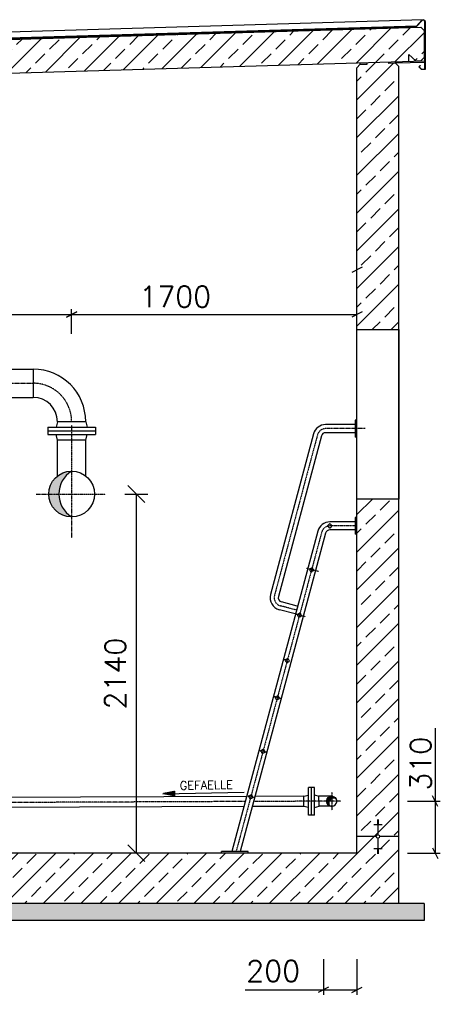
# Model space of a CAD drawing. Header units: millimetres. Extents: x -197187 to 231260338, y -45270 to 70505.
# Tile 84 of 85: x 92526 to 95032, y 8737 to 14603. Entities that reach past the tile are written whole.
import ezdxf
from ezdxf.enums import TextEntityAlignment as Align

# ---------------------------------------------------------------- set-up
doc = ezdxf.new("R2010")
doc.units = ezdxf.units.MM
doc.header["$LTSCALE"] = 0.5
for name, pattern in [('DASHDOT', [1, 0.5, -0.25, 0, -0.25]), ('DOT', [0.25, 0, -0.25]), ('HIDDEN', [0.375, 0.25, -0.125])]:
    doc.linetypes.add(name, pattern=pattern)
for name, color, linetype in [('21', 7, 'Continuous'), ('41', 7, 'Continuous'), ('6', 7, 'Continuous'), ('BEMAßUNG', 7, 'Continuous'), ('Beschriftung', 7, 'Continuous'), ('P-MU050ENTL', 7, 'Continuous'), ('P-MU150AUSL', 7, 'Continuous')]:
    doc.layers.add(name, color=color, linetype=linetype)
doc.styles.add('ROMANS', font='ROMANS', dxfattribs={"height": 0.2})

# ---------------------------------------------------------------- blocks, each defined once
blk = doc.blocks.new('FPFEIL')
at = {"layer": '41', "color": 7, "linetype": 'Continuous'}
for p, q in [((-99.9998, 18.5851), (-92.9259, 18.5851)), ((-99.9998, 15.7051), (-78.5259, 15.7051)), ((-99.9998, 12.8251), (-64.1259, 12.8251)), ((-99.9998, 12.8251), (-64.1259, 12.8251)), ((-99.9998, 9.9452), (-49.7259, 9.9452)), ((-99.9998, 7.0652), (-35.3259, 7.0652)), ((-99.9998, 4.1852), (-20.926, 4.1852)), ((-99.9998, 4.1852), (-20.926, 4.1852)), ((-99.9998, 1.3052), (-6.526, 1.3052)), ((-99.9998, -1.5748), (-7.874, -1.5748)), ((-99.9998, -4.4548), (-22.274, -4.4548)), ((-99.9998, -4.4548), (-22.274, -4.4548)), ((-99.9998, -7.3348), (-36.6739, -7.3348)), ((-99.9998, -10.2148), (-51.0739, -10.2148)), ((-99.9998, -13.0948), (-65.4739, -13.0948)), ((-99.9998, -13.0948), (-65.4739, -13.0948)), ((-99.9998, -15.9748), (-79.8739, -15.9748)), ((-99.9998, -18.8548), (-94.2739, -18.8548))]:
    blk.add_line(p, q, dxfattribs=at)
blk.add_lwpolyline([(0, 0), (-99.9998, -20), (-99.9998, 20), (0, 0)], close=True, dxfattribs=at)
blk = doc.blocks.new('_Oblique')
at = {"color": 0, "linetype": 'ByBlock', "lineweight": -2}
blk.add_line((-0.5, -0.5), (0.5, 0.5), dxfattribs=at)

msp = doc.modelspace()

# ---------------------------------------------------------------- hatches: boundary and pattern name
at = {"lineweight": 5}
h = msp.add_hatch(dxfattribs=at)
h.set_pattern_fill('ANSI33', color=256, scale=25)
h.set_pattern_definition([(45, (116277.92, 14314.77), (-112.2532, 112.2532), []), (45, (116390.18, 14314.77), (-112.2532, 112.2532), [79.375, -39.6875])])
h.paths.add_polyline_path([(94935.78, 14539.136), (94915.789, 14558.536), (83905.838, 14228.238), (83885.847, 14207.638), (83885.847, 14046.9), (83905.838, 14027.5), (83935.78, 14028.398), (83975.78, 14069.598), (83975.78, 14029.598), (94915.789, 14357.798), (94935.78, 14378.398)])
h = msp.add_hatch(dxfattribs=at)
h.set_pattern_fill('ANSI33', color=256, scale=25)
h.set_pattern_definition([(45, (115552.92, 11568.5), (-112.2532, 112.2532), []), (45, (115665.18, 11568.5), (-112.2532, 112.2532), [79.375, -39.6875])])
h.paths.add_polyline_path([(94785.78, 12756.898), (94535.78, 12756.898), (94535.78, 14316.398), (94555.771, 14336.998), (94595.753, 14338.197), (94595.453, 14348.188), (94725.507, 14352.09), (94725.807, 14342.099), (94765.789, 14343.298), (94785.78, 14323.898)])
h.paths.add_polyline_path([(94535.78, 11746.898), (94785.78, 11746.898), (94785.78, 9336.898), (91050.78, 9336.898), (91050.78, 8836.898), (90050.78, 8836.898), (90050.78, 9336.898), (84035.78, 9336.898), (84035.78, 14001.398), (84055.771, 14021.998), (84095.753, 14023.197), (84095.453, 14033.188), (84225.507, 14037.09), (84225.807, 14027.099), (84265.789, 14028.298), (84285.78, 14008.898), (84285.78, 9636.898), (90270.78, 9636.898), (90270.78, 9606.898), (90300.78, 9606.898), (90300.78, 9136.898), (90800.78, 9136.898), (90800.78, 9606.898), (90830.78, 9606.898), (90830.78, 9636.898), (94535.78, 9636.898)])
at = {"layer": 'Beschriftung', "lineweight": 5}
h = msp.add_hatch(dxfattribs=at)
h.set_pattern_fill('BETON_UNBEWEHRT', color=256, scale=200, angle=90, pattern_type=2)
h.set_pattern_definition([(135, (110177.923, 54498.937), (-35.35534, -35.35534), [25, -12.5])])
h.paths.add_polyline_path([(91050.78, 9336.898), (94935.78, 9336.898), (94935.78, 9236.898), (91050.78, 9236.898)])
h.paths.add_polyline_path([(90050.78, 8836.898), (91050.78, 8836.898), (91050.78, 8736.898), (90050.78, 8736.898)])
h.paths.add_polyline_path([(83885.78, 9336.898), (90050.78, 9336.898), (90050.78, 9236.898), (83885.78, 9236.898)])
at = {"layer": 'P-MU050ENTL', "linetype": 'Continuous', "ltscale": 10}
h = msp.add_hatch(color=256, dxfattribs=at)
h.paths.add_polyline_path([(94385.78, 9977.048), (94385.78, 9961.968, -0.23342596), (94412.457, 9960.946, 0.27839613)])
h.paths.add_polyline_path([(94385.78, 9977.048, 0.41545187), (94355.63, 9946.77), (94370.598, 9946.834, -0.183756), (94385.78, 9961.968)])
h.paths.add_polyline_path([(94370.598, 9946.834), (94355.63, 9946.77, 0.27397488), (94371.407, 9920.394, -0.23104281)])
at = {"layer": 'P-MU150AUSL', "linetype": 'Continuous', "ltscale": 10}
h = msp.add_hatch(color=256, dxfattribs=at)
h.dxf.hatch_style = 1
h.paths.add_polyline_path([(92760.185, 11776.898), (92699.28, 11776.898, 0.41421356), (92835.78, 11640.398, -0.2584128)])
h.paths.add_polyline_path([(92835.78, 11913.398, 0.41421356), (92699.28, 11776.898), (92760.185, 11776.898, -0.2584128)])

# ---------------------------------------------------------------- linework, layer by layer
for p, q in [((83905.838, 14228.238), (94915.789, 14558.536)), ((94930.78, 14602.653), (85492.28, 14319.498)), ((94892.742, 14564.848), (85492.28, 14282.834)), ((85492.28, 14280.833), (94890.803, 14562.789)), ((94915.789, 14558.536), (94935.78, 14539.136)), ((94935.78, 14539.136), (94935.78, 14378.398)), ((94845.847, 14355.7), (94845.847, 14395.7)), ((94845.847, 14395.7), (94885.847, 14356.9)), ((94935.78, 14378.398), (94915.789, 14357.798)), ((83975.78, 14029.598), (94940.78, 14358.548)), ((94535.78, 14316.398), (94555.771, 14336.998)), ((94535.78, 9636.898), (94535.78, 14316.398)), ((94555.771, 14336.998), (94555.471, 14346.989)), ((94555.771, 14336.998), (94595.753, 14338.197)), ((94595.753, 14338.197), (94595.453, 14348.188)), ((94725.807, 14342.099), (94725.507, 14352.09)), ((94765.789, 14343.298), (94725.807, 14342.099)), ((94765.789, 14343.298), (94765.489, 14353.289)), ((94940.78, 14348.548), (94765.789, 14343.298)), ((94765.789, 14343.298), (94785.78, 14323.898)), ((94785.78, 9336.898), (94785.78, 14323.898)), ((94885.847, 14356.9), (94915.789, 14357.798)), ((94635.78, 9808.392), (94685.78, 9808.392)), ((94655.78, 9836.551), (94665.78, 9836.551)), ((94655.78, 9833.031), (94665.78, 9833.031)), ((94655.78, 9829.511), (94665.78, 9829.511)), ((94655.78, 9825.991), (94665.78, 9825.991)), ((94655.78, 9822.472), (94665.78, 9822.472)), ((94655.78, 9818.952), (94665.78, 9818.952)), ((94655.78, 9815.432), (94665.78, 9815.432)), ((94655.78, 9811.912), (94665.78, 9811.912)), ((94660.78, 9836.898), (94660.78, 9747.25)), ((94650.427, 9736.898), (94535.78, 9736.898)), ((94660.78, 9726.545), (94660.78, 9636.898)), ((94785.78, 9736.898), (94671.132, 9736.898)), ((94535.78, 9636.898), (90830.78, 9636.898)), ((94635.78, 9665.404), (94685.78, 9665.404)), ((94655.78, 9661.884), (94665.78, 9661.884)), ((94655.78, 9658.364), (94665.78, 9658.364)), ((94655.78, 9654.844), (94665.78, 9654.844)), ((94655.78, 9651.324), (94665.78, 9651.324)), ((94655.78, 9647.804), (94665.78, 9647.804)), ((94655.78, 9644.284), (94665.78, 9644.284)), ((94655.78, 9640.764), (94665.78, 9640.764)), ((94655.78, 9637.245), (94665.78, 9637.245)), ((94935.78, 9336.898), (91050.78, 9336.898)), ((94935.78, 9336.898), (94935.78, 9236.898)), ((94935.78, 9236.898), (91050.78, 9236.898))]:
    msp.add_line(p, q)
msp.add_lwpolyline([(94906.638, 14322.087), (94920.78, 14307.945), (94940.78, 14307.945), (94940.78, 14590.653, 0.67907867), (94923.501, 14597.509), (94890.803, 14562.789), (94840.825, 14561.29), (94840.765, 14563.289), (94889.915, 14564.763), (94922.045, 14598.88, -0.67907867), (94942.78, 14590.653), (94942.78, 14305.945), (94919.952, 14305.945), (94903.81, 14322.087), (94912.295, 14330.572), (94913.709, 14329.158)], format="xyb", close=True)
msp.add_lwpolyline([(94785.78, 11746.898), (94535.78, 11746.898), (94535.78, 12756.898), (94785.78, 12756.898)], close=True)
msp.add_circle((94660.78, 9736.898), 10.353)
at = {"layer": '21', "linetype": 'Continuous', "ltscale": 10}
for p, q in [((94525.78, 12216.453), (94525.78, 12116.453)), ((94535.78, 12216.453), (94525.78, 12216.453)), ((94525.78, 12190.603), (94349.144, 12190.603)), ((94525.78, 12142.303), (94349.144, 12142.303)), ((94277.521, 12135.645), (94021.06, 11178.521)), ((94324.175, 12123.144), (94067.62, 11165.665)), ((94535.78, 12116.453), (94525.78, 12116.453)), ((94525.78, 11636.898), (94525.78, 11536.898)), ((94535.78, 11636.898), (94525.78, 11636.898)), ((94302.523, 11556.089), (93790.957, 9646.898)), ((94525.78, 11611.048), (94374.146, 11611.048)), ((94525.78, 11562.748), (94374.146, 11562.748)), ((94349.279, 11543.97), (93840.96, 9646.898)), ((94535.78, 11536.898), (94525.78, 11536.898)), ((94167.651, 11062.477), (94073.458, 11087.716)), ((94180.152, 11109.131), (94085.993, 11134.361)), ((93727.92, 9636.898), (93727.92, 9646.898)), ((93887.92, 9646.898), (93727.92, 9646.898)), ((93887.92, 9636.898), (93887.92, 9646.898))]:
    msp.add_line(p, q, dxfattribs=at)
at = {"layer": '21', "linetype": 'DASHDOT', "ltscale": 10}
for p, q in [((94585.78, 12166.453), (94349.144, 12166.453)), ((94300.848, 12129.394), (94044.388, 11172.271)), ((94535.78, 11586.898), (94374.146, 11586.898)), ((94326.015, 11550.453), (93815.958, 9646.898)), ((94305.844, 11315.322), (94233.375, 11334.74)), ((94176.335, 11085.152), (94079.743, 11111.034)), ((94228.292, 11046.225), (94169.713, 11061.921)), ((94120.942, 10785.112), (94097.243, 10791.462)), ((94080.357, 10558.532), (94041.282, 10569.003)), ((93994.355, 10239.276), (93955.962, 10249.563)), ((93922.946, 9968.532), (93881.724, 9979.578))]:
    msp.add_line(p, q, dxfattribs=at)
at = {"layer": '21', "linetype": 'HIDDEN', "ltscale": 10}
for p, q in [((94360.004, 11586.898), (94374.146, 11601.04)), ((94374.146, 11572.756), (94360.004, 11586.898)), ((94388.288, 11586.898), (94374.146, 11601.04)), ((94374.146, 11572.756), (94388.288, 11586.898)), ((94252.221, 11329.69), (94269.541, 11339.69)), ((94262.221, 11312.37), (94252.221, 11329.69)), ((94262.221, 11312.37), (94279.541, 11322.37)), ((94279.541, 11322.37), (94269.541, 11339.69)), ((94179.751, 11059.231), (94197.072, 11069.231)), ((94189.751, 11041.911), (94179.751, 11059.231)), ((94189.751, 11041.911), (94207.071, 11051.911)), ((94207.071, 11051.911), (94197.072, 11069.231)), ((94107.282, 10788.772), (94124.602, 10798.772)), ((94134.602, 10781.451), (94124.602, 10798.772)), ((94117.282, 10771.451), (94107.282, 10788.772)), ((94117.282, 10771.451), (94134.602, 10781.451)), ((94047.917, 10567.225), (94065.238, 10577.225)), ((94057.917, 10549.904), (94047.917, 10567.225)), ((94057.917, 10549.904), (94075.238, 10559.904)), ((94075.238, 10559.904), (94065.238, 10577.225)), ((93962.343, 10247.853), (93979.664, 10257.853)), ((93972.343, 10230.533), (93962.343, 10247.853)), ((93972.343, 10230.533), (93989.663, 10240.533)), ((93989.663, 10240.533), (93979.664, 10257.853)), ((93889.874, 9977.394), (93907.194, 9987.394)), ((93899.874, 9960.074), (93889.874, 9977.394)), ((93917.194, 9970.074), (93907.194, 9987.394)), ((93899.874, 9960.074), (93917.194, 9970.074))]:
    msp.add_line(p, q, dxfattribs=at)
at = {"layer": '21', "linetype": 'Continuous', "ltscale": 10}
for centre, radius, start, end in [((94349.144, 12116.453), 74.15, 90, 165.0000333), ((94349.144, 12116.453), 25.85, 90, 165.0000333), ((94374.146, 11536.898), 74.15, 90, 165.0000528), ((94374.146, 11536.898), 25.85, 90, 165.0000528), ((94092.684, 11159.33), 74.15, 165.0000472, 255.0000361), ((94092.684, 11159.33), 25.85, 165.0000472, 255.0000361)]:
    msp.add_arc(centre, radius, start, end, dxfattribs=at)
at = {"layer": '21', "linetype": 'DASHDOT', "ltscale": 10}
for centre, start, end in [((94349.144, 12116.453), 90, 165.0000333), ((94374.146, 11536.898), 90, 165.0000528), ((94092.684, 11159.33), 165.0000472, 255.0000361)]:
    msp.add_arc(centre, 50, start, end, dxfattribs=at)
at = {"layer": 'BEMAßUNG', "linetype": 'Continuous', "ltscale": 10}
for p, q in [((94567.03, 13128.003), (94504.53, 13096.753)), ((90834.78, 12846.898), (92835.78, 12846.898)), ((92867.03, 12862.523), (92804.53, 12831.273)), ((92804.53, 12831.273), (92867.03, 12862.523)), ((92835.78, 12730.682), (92835.78, 12878.148)), ((92835.78, 12846.898), (94535.78, 12846.898)), ((94567.03, 12862.523), (94504.53, 12831.273)), ((95001.249, 10382.478), (95001.249, 9636.898)), ((95016.874, 9915.648), (94985.624, 9978.148)), ((94836.596, 9946.898), (95032.499, 9946.898)), ((94836.596, 9636.898), (95032.499, 9636.898)), ((94985.624, 9668.148), (95016.874, 9605.648)), ((94335.78, 9005.174), (94335.78, 8792.43)), ((94535.78, 9005.174), (94535.78, 8792.43)), ((93869.937, 8823.68), (94535.78, 8823.68)), ((94367.03, 8839.305), (94304.53, 8808.055)), ((94504.53, 8808.055), (94567.03, 8839.305))]:
    msp.add_line(p, q, dxfattribs=at)
at = {"layer": 'BEMAßUNG'}
for p, q in [((93153.157, 11776.898), (93289.095, 11776.898)), ((93221.126, 11776.898), (93221.126, 9636.898))]:
    msp.add_line(p, q, dxfattribs=at)
at = {"layer": 'P-MU050ENTL', "linetype": 'Continuous', "ltscale": 10}
for p, q in [((93878.903, 9975.117), (92196.473, 9968.007)), ((93378.588, 9990.711), (93863.79, 9999.942)), ((94219.653, 9976.557), (93928.963, 9975.329)), ((94219.654, 9976.346), (94246.623, 9983.81)), ((94219.909, 9916.047), (94219.654, 9976.346)), ((94282.432, 10028.962), (94246.433, 10028.81)), ((94247.13, 9863.811), (94246.433, 10028.81)), ((94265.13, 9863.887), (94264.433, 10028.886)), ((94283.13, 9863.963), (94282.432, 10028.962)), ((94282.623, 9983.962), (94309.653, 9976.726)), ((94385.78, 9977.048), (94309.653, 9976.726)), ((94309.908, 9916.427), (94309.653, 9976.726)), ((93862.727, 9914.748), (91234.78, 9903.642)), ((94219.909, 9916.047), (93912.787, 9914.96)), ((94246.94, 9908.811), (94219.909, 9916.047)), ((94282.94, 9908.963), (94309.908, 9916.427)), ((94385.78, 9916.748), (94309.908, 9916.427)), ((94283.13, 9863.963), (94247.13, 9863.811))]:
    msp.add_line(p, q, dxfattribs=at)
at = {"layer": 'P-MU050ENTL', "linetype": 'DASHDOT', "ltscale": 10}
for p, q in [((94385.78, 10000.547), (94385.78, 9893.323)), ((93870.815, 9944.933), (91340.93, 9934.241)), ((94439.391, 9947.141), (93920.875, 9945.144))]:
    msp.add_line(p, q, dxfattribs=at)
at = {"layer": 'P-MU050ENTL', "linetype": 'Continuous', "ltscale": 10}
msp.add_lwpolyline([(94371.407, 9920.394, -1.34842562), (94412.457, 9960.946, 0.74160561), (94371.407, 9920.394)], format="xyb", dxfattribs=at)
msp.add_arc((94385.78, 9946.898), 30.15, 241.5286583, 27.7720139, dxfattribs=at)
at = {"layer": 'P-MU150AUSL', "linetype": 'Continuous', "ltscale": 10}
for p, q in [((91856.418, 12521.048), (92606.78, 12521.048)), ((92606.78, 12521.048), (92606.78, 12352.748)), ((91856.418, 12352.748), (92606.78, 12352.748)), ((92751.63, 12207.898), (92742.788, 12174.898)), ((92919.93, 12207.898), (92751.63, 12207.898)), ((92919.93, 12207.898), (92928.772, 12174.898)), ((92693.28, 12174.898), (92693.28, 12130.898)), ((92693.28, 12174.898), (92978.28, 12174.898)), ((92693.28, 12152.898), (92978.28, 12152.898)), ((92978.28, 12174.898), (92978.28, 12130.898)), ((92693.28, 12130.898), (92978.28, 12130.898)), ((92751.63, 12097.898), (92742.788, 12130.898)), ((92919.93, 12097.898), (92751.63, 12097.898)), ((92751.63, 11884.374), (92751.63, 12097.898)), ((92919.93, 12097.898), (92928.772, 12130.898)), ((92919.93, 11884.374), (92919.93, 12097.898))]:
    msp.add_line(p, q, dxfattribs=at)
at = {"layer": 'P-MU150AUSL', "linetype": 'DASHDOT', "ltscale": 10}
for p, q in [((91856.418, 12436.898), (92613.642, 12436.898)), ((92835.78, 12186.898), (92835.78, 11515.554)), ((92624.076, 11776.898), (93038.612, 11776.898))]:
    msp.add_line(p, q, dxfattribs=at)
at = {"layer": 'P-MU150AUSL', "linetype": 'Continuous', "ltscale": 10}
msp.add_circle((92835.78, 11776.898), 136.5, dxfattribs=at)
for centre, radius, start, end in [((92606.78, 12207.898), 313.15, 0, 90), ((92606.78, 12207.898), 144.85, 0, 90), ((92921.22, 11776.898), 161.035, 122.0439921, 237.9560079)]:
    msp.add_arc(centre, radius, start, end, dxfattribs=at)
at = {"layer": 'P-MU150AUSL', "linetype": 'DASHDOT', "ltscale": 10}
msp.add_arc((92606.78, 12207.898), 229, 0, 90, dxfattribs=at)

# ---------------------------------------------------------------- block references
at = {"layer": '6', "linetype": 'Continuous', "ltscale": 10, "xscale": 0.7000028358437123, "yscale": 0.7000028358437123, "rotation": 181.0901492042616}
msp.add_blockref('FPFEIL', (93378.588, 9990.711), dxfattribs=at)
at = {"layer": 'BEMAßUNG', "xscale": 100, "yscale": 100, "zscale": 100}
for p, rotation in [((93221.126, 11776.898), 90), ((93221.126, 9636.898), 270)]:
    msp.add_blockref('_Oblique', p, dxfattribs=dict(at, rotation=rotation))

# ---------------------------------------------------------------- texts
at = {"layer": 'BEMAßUNG', "linetype": 'Continuous', "ltscale": 10, "style": 'ROMANS'}
for s, p in [('1700', (93239.251, 12953.287)), ('200', (93875.813, 8935.578))]:
    msp.add_text(s, height=125, dxfattribs=at).set_placement(p, align=Align.MIDDLE_LEFT)
msp.add_text('310', height=125, rotation=90, dxfattribs=at).set_placement((94914.619, 10009.604), align=Align.MIDDLE_LEFT)
at = {"layer": 'BEMAßUNG', "linetype": 'Continuous', "ltscale": 10, "insert": (93096.321, 10706.898), "char_height": 125, "attachment_point": 5, "rotation": 90, "style": 'ROMANS'}
msp.add_mtext('\\A1;2140', dxfattribs=at)
at = {"layer": 'P-MU050ENTL', "linetype": 'DOT', "ltscale": 10, "style": 'ROMANS'}
msp.add_text('GEFAELLE', height=50, rotation=1.09, dxfattribs=at).set_placement((93480.408, 10015.057))

doc.saveas('drawing.dxf')
